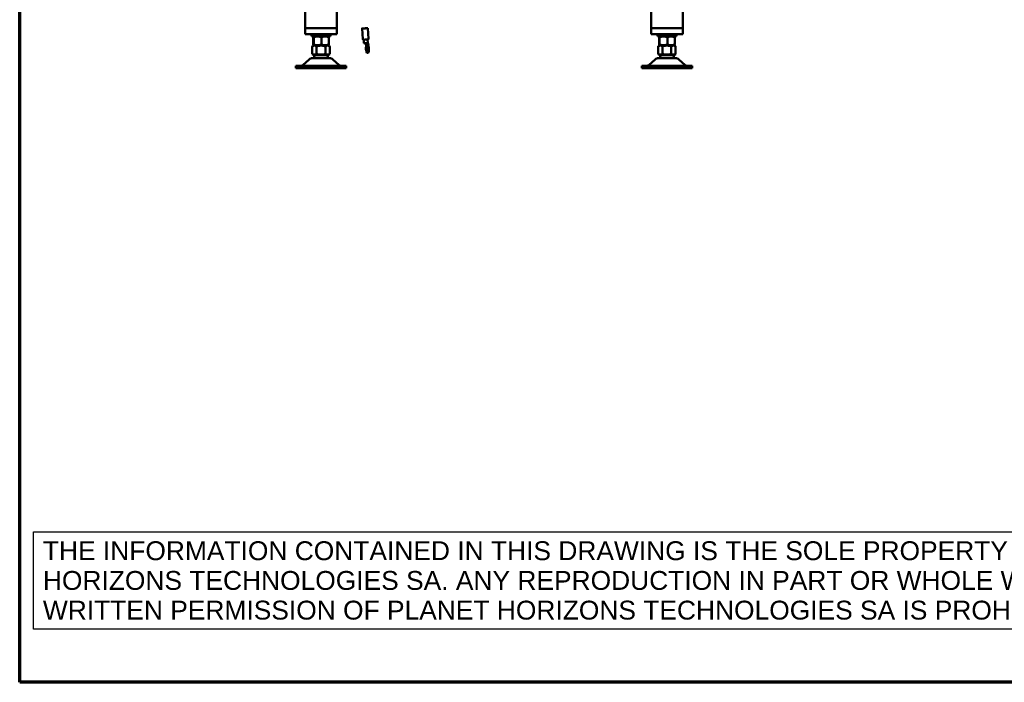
# Model space of a CAD drawing. Header units: millimetres. Extents: x 90 to 4401, y 90 to 14724.
# Tile 1 of 17: x 90 to 1655, y 90 to 1143. Entities that reach past the tile are written whole.
import ezdxf

# ---------------------------------------------------------------- set-up
doc = ezdxf.new("R2010")
doc.units = ezdxf.units.MM
doc.header["$LTSCALE"] = 15
for name, color, linetype, lineweight in [('Cadre (ISO)', 7, 'Continuous', 70), ('Symbole (ISO)', 7, 'Continuous', 25), ('Visible (ISO)', 7, 'Continuous', 50)]:
    doc.layers.add(name, color=color, linetype=linetype, lineweight=lineweight)
doc.styles.add('Note Text (A4D)', font='arial.ttf')

# ---------------------------------------------------------------- blocks, each defined once
blk = doc.blocks.new('Cadres AQUA4D Border')
at = {"layer": 'Cadre (ISO)'}
for p, q in [((6, 6), (6, 204)), ((291, 6), (6, 6))]:
    blk.add_line(p, q, dxfattribs=at)

msp = doc.modelspace()

# ---------------------------------------------------------------- linework, layer by layer
at = {"layer": 'Visible (ISO)'}
for p, q in [((544.1, 1129.9), (544.1, 1168.9)), ((594.1, 1129.9), (594.1, 1168.9)), ((1094.1, 1129.9), (1094.1, 1168.9)), ((1144.1, 1129.9), (1144.1, 1168.9)), ((544.1, 1129.9), (544.1, 1119.9)), ((594.1, 1129.9), (544.1, 1129.9)), ((550.1, 1129.9), (588.1, 1129.9)), ((594.1, 1129.9), (594.1, 1119.9)), ((634.5, 1129.2), (635.4, 1112.3)), ((643.7, 1129.7), (644.6, 1112.8)), ((1144.1, 1129.9), (1094.1, 1129.9)), ((1094.1, 1129.9), (1094.1, 1119.9)), ((1100.1, 1129.9), (1138.1, 1129.9)), ((1144.1, 1129.9), (1144.1, 1119.9)), ((594.1, 1119.9), (544.1, 1119.9)), ((554.1, 1116.9), (554.1, 1119.9)), ((554.1, 1116.9), (584.1, 1116.9)), ((556.7, 1115.4), (556.7, 1103.6)), ((557.8, 1116.9), (557, 1116.4)), ((557.4, 1115.4), (557.4, 1103.6)), ((569.8, 1115.4), (569.8, 1103.6)), ((580.3, 1116.9), (581.1, 1116.4)), ((581.4, 1115.4), (581.4, 1103.6)), ((584.1, 1116.9), (584.1, 1119.9)), ((643.5, 1106.2), (643.2, 1111.5)), ((1144.1, 1119.9), (1094.1, 1119.9)), ((1104.1, 1116.9), (1104.1, 1119.9)), ((1104.1, 1116.9), (1134.1, 1116.9)), ((1106.7, 1115.4), (1106.7, 1103.6)), ((1107.8, 1116.9), (1107, 1116.4)), ((1107.4, 1115.4), (1107.4, 1103.6)), ((1119.8, 1115.4), (1119.8, 1103.6)), ((1130.3, 1116.9), (1131.1, 1116.4)), ((1131.4, 1115.4), (1131.4, 1103.6)), ((1134.1, 1116.9), (1134.1, 1119.9)), ((555.2, 1089.1), (555.2, 1100.4)), ((557.3, 1102.1), (555.6, 1101.1)), ((557.8, 1102.1), (557, 1102.5)), ((580.8, 1102.1), (557.3, 1102.1)), ((562.1, 1089.1), (562.1, 1100.4)), ((576, 1100.4), (576, 1089.1)), ((580.3, 1102.1), (581.1, 1102.5)), ((580.8, 1102.1), (582.5, 1101.1)), ((582.9, 1089.1), (582.9, 1100.4)), ((637.3, 1105.8), (637, 1111.2)), ((638, 1105.8), (640.4, 1104.2)), ((642.5, 1104.3), (640.4, 1104.2)), ((640.4, 1104.2), (640.5, 1103.5)), ((642.6, 1103.5), (640.5, 1103.5)), ((641.2, 1105.9), (642.5, 1104.3)), ((643.4, 1104.5), (642.5, 1104.3)), ((642.5, 1104.3), (642.6, 1103.5)), ((644.4, 1103.9), (642.6, 1103.5)), ((644.4, 1104.7), (643.4, 1104.5)), ((643.8, 1105.2), (644.4, 1104.7)), ((644.4, 1104.7), (644.4, 1103.9)), ((1105.2, 1089.1), (1105.2, 1100.4)), ((1107.3, 1102.1), (1105.6, 1101.1)), ((1107.8, 1102.1), (1107, 1102.5)), ((1130.8, 1102.1), (1107.3, 1102.1)), ((1112.1, 1089.1), (1112.1, 1100.4)), ((1126, 1100.4), (1126, 1089.1)), ((1130.3, 1102.1), (1131.1, 1102.5)), ((1130.8, 1102.1), (1132.5, 1101.1)), ((1132.9, 1089.1), (1132.9, 1100.4)), ((558.1, 1087), (555.6, 1088.4)), ((582.6, 1082), (555.6, 1082)), ((580.1, 1087), (558.1, 1087)), ((558.1, 1087), (558.1, 1087)), ((580.1, 1087), (582.5, 1088.4)), ((580.1, 1087), (580.1, 1087)), ((642.7, 1090.2), (643.5, 1090.3)), ((1108.1, 1087), (1105.6, 1088.4)), ((1132.6, 1082), (1105.6, 1082)), ((1130.1, 1087), (1108.1, 1087)), ((1108.1, 1087), (1108.1, 1087)), ((1130.1, 1087), (1132.5, 1088.4)), ((1130.1, 1087), (1130.1, 1087)), ((529.1, 1070), (537.1, 1070)), ((529.1, 1070), (529.1, 1066)), ((537.1, 1066), (529.1, 1066)), ((601.1, 1070), (537.1, 1070)), ((537.1, 1066), (601.1, 1066)), ((550.2, 1079.9), (540.2, 1071)), ((587.9, 1079.9), (597.9, 1071)), ((601.1, 1070), (609.1, 1070)), ((609.1, 1066), (601.1, 1066)), ((609.1, 1066), (609.1, 1070)), ((1079.1, 1070), (1087.1, 1070)), ((1079.1, 1070), (1079.1, 1066)), ((1087.1, 1066), (1079.1, 1066)), ((1151.1, 1070), (1087.1, 1070)), ((1087.1, 1066), (1151.1, 1066)), ((1100.2, 1079.9), (1090.2, 1071)), ((1137.9, 1079.9), (1147.9, 1071)), ((1151.1, 1070), (1159.1, 1070)), ((1159.1, 1066), (1151.1, 1066)), ((1159.1, 1066), (1159.1, 1070))]:
    msp.add_line(p, q, dxfattribs=at)
for centre, radius, start, end in [((556, 1100.4), 0.8, 120, 180), ((582.1, 1100.4), 0.8, 0, 60), ((1106, 1100.4), 0.8, 120, 180), ((1132.1, 1100.4), 0.8, 0, 60), ((555.6, 1074), 8, 90, 131.7438), ((556, 1089.1), 0.8, 180, 240), ((569.1, 1087), 11, 180, 207.0357), ((569.1, 1087), 11, 332.9643, 360), ((582.1, 1089.1), 0.8, 300, 0), ((582.6, 1074), 8, 48.2562, 90), ((1105.6, 1074), 8, 90, 131.7438), ((1106, 1089.1), 0.8, 180, 240), ((1119.1, 1087), 11, 180, 207.0357), ((1119.1, 1087), 11, 332.9643, 360), ((1132.1, 1089.1), 0.8, 300, 0), ((1132.6, 1074), 8, 48.2562, 90), ((537.5, 1074), 4, 270, 311.7438), ((600.6, 1074), 4, 228.2562, 270), ((1087.5, 1074), 4, 270, 311.7438), ((1150.6, 1074), 4, 228.2562, 270)]:
    msp.add_arc(centre, radius, start, end, dxfattribs=at)
for centre, major_axis, ratio in [((639.1, 1129.4), (4.62, 0.25), 0.040936), ((639.1, 1129.4), (3.93, 0.22), 0.040936), ((643.2, 1097.1), (-0.18, 4.16), 0.271339)]:
    msp.add_ellipse(centre, major_axis=major_axis, ratio=ratio, dxfattribs=at)
for centre, major_axis, ratio, start_param, end_param in [((640.4, 1106), (-3.09, -0.17), 0.040936, 0.714392, 1.118497), ((640.4, 1106), (-3.09, -0.17), 0.040936, 1.118497, 1.848009), ((642.4, 1097.1), (0.3, -6.85), 0.271339, 3.888846, 6.283185), ((639.3, 1107.6), (-0.33, 7.61), 0.271339, 3.888846, 4.133422), ((640.4, 1106), (3.09, 0.17), 0.040936, 4.989602, 6.008165), ((643.2, 1097.1), (0.3, -6.85), 0.271339, 3.888846, 8.762613), ((640.1, 1107.6), (-0.33, 7.61), 0.271339, 3.888846, 4.133422), ((642.4, 1097.1), (0.18, -4.16), 0.271339, 0.341871, 2.799722), ((640.4, 1106), (3.09, 0.17), 0.040936, 6.008165, 6.283185), ((645.1, 1108.6), (0.33, -7.61), 0.271339, 5.391368, 5.621021)]:
    msp.add_ellipse(centre, major_axis=major_axis, ratio=ratio, start_param=start_param, end_param=end_param, dxfattribs=at)
for points, weights in [([(557.4, 1115.4), (557.1, 1117.4), (556.7, 1115.4)], [1, 1.15470053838, 1]), ([(569.8, 1115.4), (563.6, 1117.4), (557.4, 1115.4)], [1, 1.15470053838, 1]), ([(581.4, 1115.4), (575.6, 1117.4), (569.8, 1115.4)], [1, 1.15470053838, 1]), ([(581.1, 1116.4), (581.2, 1116.3), (581.4, 1115.4)], [1.0766371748, 1.06992342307, 1]), ([(1107.4, 1115.4), (1107.1, 1117.4), (1106.7, 1115.4)], [1, 1.15470053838, 1]), ([(1119.8, 1115.4), (1113.6, 1117.4), (1107.4, 1115.4)], [1, 1.15470053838, 1]), ([(1131.4, 1115.4), (1125.6, 1117.4), (1119.8, 1115.4)], [1, 1.15470053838, 1]), ([(1131.1, 1116.4), (1131.2, 1116.3), (1131.4, 1115.4)], [1.0766371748, 1.06992342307, 1]), ([(555.6, 1101.1), (558.7, 1102.7), (561.7, 1101.1)], [1, 1.12136666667, 1]), ([(556.7, 1103.6), (557.1, 1101.6), (557.4, 1103.6)], [1, 1.15470053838, 1]), ([(557.4, 1103.6), (563.6, 1101.6), (569.8, 1103.6)], [1, 1.15470053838, 1]), ([(563, 1101.1), (569.1, 1102.7), (575.1, 1101.1)], [1, 1.12136666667, 1]), ([(569.8, 1103.6), (575.6, 1101.6), (581.4, 1103.6)], [1, 1.15470053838, 1]), ([(576.4, 1101.1), (579.5, 1102.7), (582.5, 1101.1)], [1, 1.12136666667, 1]), ([(581.4, 1103.6), (581.2, 1102.6), (581.1, 1102.5)], [1, 1.06992342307, 1.0766371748]), ([(1105.6, 1101.1), (1108.7, 1102.7), (1111.7, 1101.1)], [1, 1.12136666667, 1]), ([(1106.7, 1103.6), (1107.1, 1101.6), (1107.4, 1103.6)], [1, 1.15470053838, 1]), ([(1107.4, 1103.6), (1113.6, 1101.6), (1119.8, 1103.6)], [1, 1.15470053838, 1]), ([(1113, 1101.1), (1119.1, 1102.7), (1125.1, 1101.1)], [1, 1.12136666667, 1]), ([(1119.8, 1103.6), (1125.6, 1101.6), (1131.4, 1103.6)], [1, 1.15470053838, 1]), ([(1126.4, 1101.1), (1129.5, 1102.7), (1132.5, 1101.1)], [1, 1.12136666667, 1]), ([(1131.4, 1103.6), (1131.2, 1102.6), (1131.1, 1102.5)], [1, 1.06992342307, 1.0766371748]), ([(561.7, 1088.4), (558.7, 1086.8), (555.6, 1088.4)], [1, 1.12136666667, 1]), ([(575.1, 1088.4), (569.1, 1086.8), (563, 1088.4)], [1, 1.12136666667, 1]), ([(582.5, 1088.4), (579.5, 1086.8), (576.4, 1088.4)], [1, 1.12136666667, 1]), ([(1111.7, 1088.4), (1108.7, 1086.8), (1105.6, 1088.4)], [1, 1.12136666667, 1]), ([(1125.1, 1088.4), (1119.1, 1086.8), (1113, 1088.4)], [1, 1.12136666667, 1]), ([(1132.5, 1088.4), (1129.5, 1086.8), (1126.4, 1088.4)], [1, 1.12136666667, 1])]:
    msp.add_rational_spline(points, weights, degree=2, dxfattribs=at)
for points, knots in [([(635.4, 1112.3), (635.4, 1112.2), (635.4, 1112.1), (635.5, 1111.9), (635.5, 1111.8), (635.7, 1111.7), (635.7, 1111.6), (635.8, 1111.5), (635.9, 1111.5), (636, 1111.4), (636, 1111.4), (636.1, 1111.4), (636.2, 1111.4), (636.3, 1111.4), (636.3, 1111.4), (636.5, 1111.3), (636.7, 1111.3), (637.1, 1111.3), (637.5, 1111.3), (638.1, 1111.3), (638.5, 1111.4), (639.3, 1111.4), (639.7, 1111.4), (640.5, 1111.5), (640.9, 1111.5), (641.7, 1111.5), (642, 1111.6), (642.7, 1111.6), (642.9, 1111.6), (643.4, 1111.7), (643.6, 1111.7), (643.9, 1111.8), (643.9, 1111.8), (644.1, 1111.8), (644.1, 1111.9), (644.2, 1111.9), (644.2, 1111.9), (644.4, 1112.1), (644.4, 1112.1), (644.6, 1112.4), (644.6, 1112.5), (644.6, 1112.7), (644.6, 1112.7), (644.6, 1112.8)], [4.712389, 4.712389, 4.712389, 4.712389, 4.725654, 4.725654, 4.740259, 4.740259, 4.759091, 4.759091, 4.784779, 4.784779, 4.816854, 4.816854, 4.861919, 4.861919, 4.956909, 4.956909, 5.271068, 5.271068, 5.632763, 5.632763, 5.961883, 5.961883, 6.286182, 6.286182, 6.609519, 6.609519, 6.933851, 6.933851, 7.262978, 7.262978, 7.617705, 7.617705, 7.735843, 7.735843, 7.763439, 7.763439, 7.801345, 7.801345, 7.828771, 7.828771, 7.84667, 7.84667, 7.853982, 7.853982, 7.853982, 7.853982]), ([(643.2, 1111.7), (643.2, 1111.7), (643.2, 1111.7), (643.2, 1111.6), (643.2, 1111.6), (643.2, 1111.5), (643.2, 1111.5), (643.2, 1111.5)], [7.81297127, 7.81297127, 7.81297127, 7.81297127, 7.82517452, 7.82517452, 7.84362444, 7.84362444, 7.85398163, 7.85398163, 7.85398163, 7.85398163]), ([(555.2, 1100.4), (555.2, 1100.4), (555.2, 1100.5), (555.2, 1100.5), (555.2, 1100.6), (555.3, 1100.7), (555.3, 1100.8), (555.4, 1101), (555.5, 1101), (555.6, 1101.1)], [-0.9409859, -0.9409859, -0.9409859, -0.9409859, -0.930254, -0.930254, -0.9182826, -0.9182826, -0.8847559, -0.8847559, -0.8313677, -0.8313677, -0.8313677, -0.8313677]), ([(561.7, 1101.1), (561.8, 1101), (561.9, 1101), (562, 1100.8), (562.1, 1100.7), (562.1, 1100.6), (562.1, 1100.5), (562.1, 1100.5), (562.1, 1100.4), (562.1, 1100.4)], [-0.1096183, -0.1096183, -0.1096183, -0.1096183, -0.0562301, -0.0562301, -0.0227033, -0.0227033, -0.010732, -0.010732, 0, 0, 0, 0]), ([(562.1, 1100.4), (562.1, 1100.4), (562.1, 1100.5), (562.2, 1100.5), (562.2, 1100.6), (562.3, 1100.7), (562.4, 1100.8), (562.6, 1101), (562.8, 1101), (563, 1101.1)], [-0.940045, -0.940045, -0.940045, -0.940045, -0.9293131, -0.9293131, -0.9173417, -0.9173417, -0.883815, -0.883815, -0.8304268, -0.8304268, -0.8304268, -0.8304268]), ([(575.1, 1101.1), (575.3, 1101), (575.5, 1101), (575.8, 1100.8), (575.9, 1100.7), (575.9, 1100.6), (576, 1100.5), (576, 1100.5), (576, 1100.4), (576, 1100.4)], [-0.1096183, -0.1096183, -0.1096183, -0.1096183, -0.0562301, -0.0562301, -0.0227033, -0.0227033, -0.010732, -0.010732, 0, 0, 0, 0]), ([(576, 1100.4), (576, 1100.4), (576, 1100.5), (576, 1100.5), (576, 1100.6), (576, 1100.7), (576.1, 1100.8), (576.2, 1101), (576.3, 1101), (576.4, 1101.1)], [-0.940471, -0.940471, -0.940471, -0.940471, -0.929739, -0.929739, -0.9177676, -0.9177676, -0.8842409, -0.8842409, -0.8308527, -0.8308527, -0.8308527, -0.8308527]), ([(582.5, 1101.1), (582.6, 1101), (582.7, 1101), (582.8, 1100.8), (582.9, 1100.7), (582.9, 1100.6), (582.9, 1100.5), (582.9, 1100.5), (582.9, 1100.4), (582.9, 1100.4)], [-0.1096183, -0.1096183, -0.1096183, -0.1096183, -0.0562301, -0.0562301, -0.0227033, -0.0227033, -0.010732, -0.010732, 0, 0, 0, 0]), ([(637, 1111.2), (637, 1111.2), (637, 1111.2), (637, 1111.3), (636.9, 1111.3), (636.9, 1111.3), (636.9, 1111.3), (636.9, 1111.3)], [4.71238898, 4.71238898, 4.71238898, 4.71238898, 4.72735239, 4.72735239, 4.74361226, 4.74361226, 4.75339934, 4.75339934, 4.75339934, 4.75339934]), ([(638, 1105.8), (637.9, 1105.8), (637.7, 1105.8), (637.5, 1105.8), (637.4, 1105.8), (637.3, 1105.8), (637.3, 1105.8), (637.3, 1105.8)], [0.0000011, 0.0000011, 0.0000011, 0.0000011, 0.076787, 0.076787, 0.1533849, 0.1533849, 0.2214883, 0.2214883, 0.2214883, 0.2214883]), ([(639.5, 1104.8), (639.4, 1104.9), (639.1, 1105), (638.5, 1105.3), (638.2, 1105.5), (637.7, 1105.7), (637.5, 1105.8), (637.3, 1105.8)], [0, 0, 0, 0, 0.166086, 0.166086, 0.3037641, 0.3037641, 0.3722525, 0.3722525, 0.3722525, 0.3722525]), ([(643.5, 1106.2), (643.5, 1106), (643.5, 1105.8), (643.6, 1105.6), (643.6, 1105.5), (643.7, 1105.4), (643.7, 1105.3), (643.7, 1105.2), (643.8, 1105.2), (643.8, 1105.2)], [0.0002935, 0.0002935, 0.0002935, 0.0002935, 0.0685443, 0.0685443, 0.1275276, 0.1275276, 0.197201, 0.197201, 0.2682188, 0.2682188, 0.2682188, 0.2682188]), ([(1105.2, 1100.4), (1105.2, 1100.4), (1105.2, 1100.5), (1105.2, 1100.5), (1105.2, 1100.6), (1105.3, 1100.7), (1105.3, 1100.8), (1105.4, 1101), (1105.5, 1101), (1105.6, 1101.1)], [-0.9409859, -0.9409859, -0.9409859, -0.9409859, -0.930254, -0.930254, -0.9182826, -0.9182826, -0.8847559, -0.8847559, -0.8313677, -0.8313677, -0.8313677, -0.8313677]), ([(1111.7, 1101.1), (1111.8, 1101), (1111.9, 1101), (1112, 1100.8), (1112.1, 1100.7), (1112.1, 1100.6), (1112.1, 1100.5), (1112.1, 1100.5), (1112.1, 1100.4), (1112.1, 1100.4)], [-0.1096183, -0.1096183, -0.1096183, -0.1096183, -0.0562301, -0.0562301, -0.0227033, -0.0227033, -0.010732, -0.010732, 0, 0, 0, 0]), ([(1112.1, 1100.4), (1112.1, 1100.4), (1112.1, 1100.5), (1112.2, 1100.5), (1112.2, 1100.6), (1112.3, 1100.7), (1112.4, 1100.8), (1112.6, 1101), (1112.8, 1101), (1113, 1101.1)], [-0.940045, -0.940045, -0.940045, -0.940045, -0.9293131, -0.9293131, -0.9173417, -0.9173417, -0.883815, -0.883815, -0.8304268, -0.8304268, -0.8304268, -0.8304268]), ([(1125.1, 1101.1), (1125.3, 1101), (1125.5, 1101), (1125.8, 1100.8), (1125.9, 1100.7), (1125.9, 1100.6), (1126, 1100.5), (1126, 1100.5), (1126, 1100.4), (1126, 1100.4)], [-0.1096183, -0.1096183, -0.1096183, -0.1096183, -0.0562301, -0.0562301, -0.0227033, -0.0227033, -0.010732, -0.010732, 0, 0, 0, 0]), ([(1126, 1100.4), (1126, 1100.4), (1126, 1100.5), (1126, 1100.5), (1126, 1100.6), (1126, 1100.7), (1126.1, 1100.8), (1126.2, 1101), (1126.3, 1101), (1126.4, 1101.1)], [-0.940471, -0.940471, -0.940471, -0.940471, -0.929739, -0.929739, -0.9177676, -0.9177676, -0.8842409, -0.8842409, -0.8308527, -0.8308527, -0.8308527, -0.8308527]), ([(1132.5, 1101.1), (1132.6, 1101), (1132.7, 1101), (1132.8, 1100.8), (1132.9, 1100.7), (1132.9, 1100.6), (1132.9, 1100.5), (1132.9, 1100.5), (1132.9, 1100.4), (1132.9, 1100.4)], [-0.1096183, -0.1096183, -0.1096183, -0.1096183, -0.0562301, -0.0562301, -0.0227033, -0.0227033, -0.010732, -0.010732, 0, 0, 0, 0]), ([(555.6, 1088.4), (555.5, 1088.4), (555.4, 1088.5), (555.3, 1088.7), (555.3, 1088.8), (555.2, 1088.9), (555.2, 1088.9), (555.2, 1089), (555.2, 1089.1), (555.2, 1089.1)], [-0.1096183, -0.1096183, -0.1096183, -0.1096183, -0.0562301, -0.0562301, -0.0227033, -0.0227033, -0.010732, -0.010732, 0, 0, 0, 0]), ([(562.1, 1089.1), (562.1, 1089.1), (562.1, 1089), (562.1, 1088.9), (562.1, 1088.9), (562.1, 1088.8), (562, 1088.7), (561.9, 1088.5), (561.8, 1088.4), (561.7, 1088.4)], [-0.940471, -0.940471, -0.940471, -0.940471, -0.929739, -0.929739, -0.9177676, -0.9177676, -0.8842409, -0.8842409, -0.8308527, -0.8308527, -0.8308527, -0.8308527]), ([(563, 1088.4), (562.8, 1088.4), (562.6, 1088.5), (562.4, 1088.7), (562.3, 1088.8), (562.2, 1088.9), (562.2, 1088.9), (562.1, 1089), (562.1, 1089.1), (562.1, 1089.1)], [-0.1096183, -0.1096183, -0.1096183, -0.1096183, -0.0562301, -0.0562301, -0.0227033, -0.0227033, -0.010732, -0.010732, 0, 0, 0, 0]), ([(576, 1089.1), (576, 1089.1), (576, 1089), (576, 1088.9), (575.9, 1088.9), (575.9, 1088.8), (575.8, 1088.7), (575.5, 1088.5), (575.3, 1088.4), (575.1, 1088.4)], [-0.940471, -0.940471, -0.940471, -0.940471, -0.929739, -0.929739, -0.9177676, -0.9177676, -0.8842409, -0.8842409, -0.8308527, -0.8308527, -0.8308527, -0.8308527]), ([(576.4, 1088.4), (576.3, 1088.4), (576.3, 1088.5), (576.2, 1088.6), (576.1, 1088.7), (576, 1088.9), (576, 1088.9), (576, 1089), (576, 1089), (576, 1089.1)], [-0.1107158, -0.1107158, -0.1107158, -0.1107158, -0.0739836, -0.0739836, -0.0277629, -0.0277629, -0.0128363, -0.0128363, 0, 0, 0, 0]), ([(582.9, 1089.1), (582.9, 1089), (582.9, 1089), (582.9, 1088.9), (582.9, 1088.9), (582.8, 1088.7), (582.7, 1088.6), (582.6, 1088.5), (582.6, 1088.4), (582.5, 1088.4)], [-0.9409859, -0.9409859, -0.9409859, -0.9409859, -0.9281497, -0.9281497, -0.913223, -0.913223, -0.8670024, -0.8670024, -0.8302701, -0.8302701, -0.8302701, -0.8302701]), ([(1105.6, 1088.4), (1105.5, 1088.4), (1105.4, 1088.5), (1105.3, 1088.7), (1105.3, 1088.8), (1105.2, 1088.9), (1105.2, 1088.9), (1105.2, 1089), (1105.2, 1089.1), (1105.2, 1089.1)], [-0.1096183, -0.1096183, -0.1096183, -0.1096183, -0.0562301, -0.0562301, -0.0227033, -0.0227033, -0.010732, -0.010732, 0, 0, 0, 0]), ([(1112.1, 1089.1), (1112.1, 1089.1), (1112.1, 1089), (1112.1, 1088.9), (1112.1, 1088.9), (1112.1, 1088.8), (1112, 1088.7), (1111.9, 1088.5), (1111.8, 1088.4), (1111.7, 1088.4)], [-0.940471, -0.940471, -0.940471, -0.940471, -0.929739, -0.929739, -0.9177676, -0.9177676, -0.8842409, -0.8842409, -0.8308527, -0.8308527, -0.8308527, -0.8308527]), ([(1113, 1088.4), (1112.8, 1088.4), (1112.6, 1088.5), (1112.4, 1088.7), (1112.3, 1088.8), (1112.2, 1088.9), (1112.2, 1088.9), (1112.1, 1089), (1112.1, 1089.1), (1112.1, 1089.1)], [-0.1096183, -0.1096183, -0.1096183, -0.1096183, -0.0562301, -0.0562301, -0.0227033, -0.0227033, -0.010732, -0.010732, 0, 0, 0, 0]), ([(1126, 1089.1), (1126, 1089.1), (1126, 1089), (1126, 1088.9), (1125.9, 1088.9), (1125.9, 1088.8), (1125.8, 1088.7), (1125.5, 1088.5), (1125.3, 1088.4), (1125.1, 1088.4)], [-0.940471, -0.940471, -0.940471, -0.940471, -0.929739, -0.929739, -0.9177676, -0.9177676, -0.8842409, -0.8842409, -0.8308527, -0.8308527, -0.8308527, -0.8308527]), ([(1126.4, 1088.4), (1126.3, 1088.4), (1126.3, 1088.5), (1126.2, 1088.6), (1126.1, 1088.7), (1126, 1088.9), (1126, 1088.9), (1126, 1089), (1126, 1089), (1126, 1089.1)], [-0.1107158, -0.1107158, -0.1107158, -0.1107158, -0.0739836, -0.0739836, -0.0277629, -0.0277629, -0.0128363, -0.0128363, 0, 0, 0, 0]), ([(1132.9, 1089.1), (1132.9, 1089), (1132.9, 1089), (1132.9, 1088.9), (1132.9, 1088.9), (1132.8, 1088.7), (1132.7, 1088.6), (1132.6, 1088.5), (1132.6, 1088.4), (1132.5, 1088.4)], [-0.9409859, -0.9409859, -0.9409859, -0.9409859, -0.9281497, -0.9281497, -0.913223, -0.913223, -0.8670024, -0.8670024, -0.8302701, -0.8302701, -0.8302701, -0.8302701])]:
    msp.add_open_spline(points, degree=3, knots=knots, dxfattribs=at)

# ---------------------------------------------------------------- block references
at = {"xscale": 15, "yscale": 15, "zscale": 15}
msp.add_blockref('Cadres AQUA4D Border', (0, 0), dxfattribs=at)

# ---------------------------------------------------------------- texts
at = {"layer": 'Symbole (ISO)', "insert": (126.9, 251.7), "char_height": 30, "width": 1970.144, "attachment_point": 4, "line_spacing_factor": 0.944221, "style": 'Note Text (A4D)', "bg_fill": 16, "box_fill_scale": 1.5, "bg_fill_color": 256, "bg_fill_transparency": 0}
msp.add_mtext('\\fArial|b0|i0;THE INFORMATION CONTAINED IN THIS DRAWING IS THE SOLE PROPERTY OF PLANET \\PHORIZONS TECHNOLOGIES SA. ANY REPRODUCTION IN PART OR WHOLE WITHOUT THE \\PWRITTEN PERMISSION OF PLANET HORIZONS TECHNOLOGIES SA IS PROHIBITED.', dxfattribs=at)

doc.saveas('drawing.dxf')
